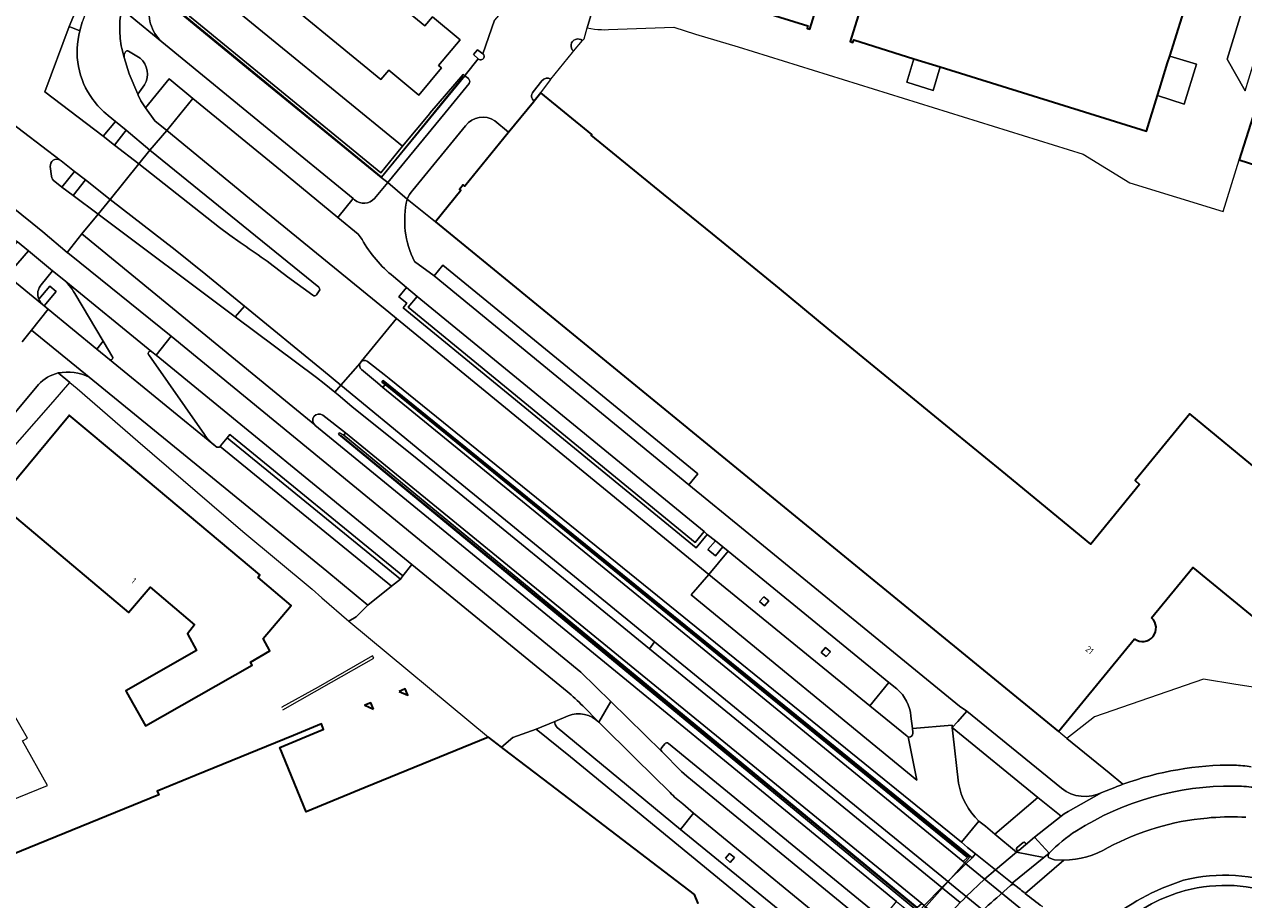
# Model space of a CAD drawing. Extents: x 151587 to 155483, y 462503 to 464608.
# Tile 190 of 236: x 154345 to 154521, y 463403 to 463529. Entities that reach past the tile are written whole.
import ezdxf
from ezdxf.enums import TextEntityAlignment as Align

# ---------------------------------------------------------------- set-up
doc = ezdxf.new("R2010")
doc.units = 0
doc.header["$LTSCALE"] = 0.5
for name, color, linetype, lineweight in [('B-RO-BV-LEUNING-G', 251, 'BV-LEUNING', 18), ('B-RO-GR-BEPLANTING_CULTUUR_BODEMBEDEKKER-GV', 251, 'CONTINUOUS', 18), ('B-RO-GR-BEPLANTING_CULTUUR_HEESTERS-GV', 251, 'CONTINUOUS', 18), ('B-RO-GR-GROENVOORZIENING-GV', 251, 'CONTINUOUS', 18), ('B-RO-GR-HAAG-GV', 251, 'CONTINUOUS', 13), ('B-RO-IE-TERREINAFSCHEIDING_KUNSTMATIG_HEKWERK-G', 251, 'IE-TERREINAFSCHEIDING-KUNSTMATIG', 18), ('B-RO-IE-TERREINAFSCHEIDING_KUNSTMATIG_MUUR-G', 251, 'IE-TERREINAFSCHEIDING-KUNSTMATIG-DICHT', 18), ('B-RO-IE-TERREINAFSCHEIDING_KUNSTMATIG_MUUR-GV', 251, 'CONTINUOUS', 18), ('B-RO-KW-KUNSTWERK_DEK-GV', 6, 'CONTINUOUS', 18), ('B-RO-KW-KUNSTWERK_LANDHOOFD-GV', 251, 'CONTINUOUS', 18), ('B-RO-OG-BEBOUWING-GV', 6, 'CONTINUOUS', 35), ('B-RO-OG-BEBOUWING-T18', 1, 'CONTINUOUS', 18), ('B-RO-OG-TERREIN_CULTUURSCHEIDING-GV', 251, 'CONTINUOUS', 18), ('B-RO-VH-VERHARDING_ASFALT-GV', 251, 'CONTINUOUS', 18), ('B-RO-VH-VERHARDING_BEDRIJFSVLOERPLAAT-GV', 251, 'CONTINUOUS', 18), ('B-RO-VH-VERHARDING_BETON-GV', 251, 'CONTINUOUS', 18), ('B-RO-VH-VERHARDING_BETONSTRAATSTEEN-GV', 251, 'CONTINUOUS', 18), ('B-RO-VH-VERHARDING_STRAATBAKSTEEN-GV', 251, 'CONTINUOUS', 18), ('B-RO-VH-VERHARDING_TEGEL-GV', 251, 'CONTINUOUS', 18)]:
    doc.layers.add(name, color=color, linetype=linetype, lineweight=lineweight)
doc.styles.add('NLCS-ISO-M200-T18', font='NLCS-ISO.ttf', dxfattribs={"height": 0.36})
doc.linetypes.add('BV-LEUNING', pattern='A,1,[69,NLCS.SHX,S=0.2,R=0,X=0,Y=0],1', length=2)
doc.linetypes.add('IE-TERREINAFSCHEIDING-KUNSTMATIG', pattern='A,4,[82,NLCS.SHX,S=0.75,R=90,X=0,Y=0],4,-2', length=10)
doc.linetypes.add('IE-TERREINAFSCHEIDING-KUNSTMATIG-DICHT', pattern='A,8,-1,[82,NLCS.SHX,S=0.75,R=90,X=0,Y=0],-1', length=10)

msp = doc.modelspace()

# ---------------------------------------------------------------- linework, layer by layer
at = {"layer": 'B-RO-BV-LEUNING-G', "flags": 128}
for points in [[(154397.262, 463477.333), (154481.825, 463408.691), (154474.85, 463400.871)], [(154474.85, 463400.871), (154391.141, 463469.563)]]:
    msp.add_lwpolyline(points, dxfattribs=at)
at = {"layer": 'B-RO-GR-BEPLANTING_CULTUUR_BODEMBEDEKKER-GV', "flags": 128}
for points in [[(154335.152, 463449.381), (154335.085, 463449.517), (154334.99, 463449.693), (154335.529, 463449.953), (154332.752, 463455.259), (154349.603, 463474.428), (154352.036, 463477.195), (154350.358, 463478.598)], [(154347.525, 463476.908), (154337.901, 463465.418), (154337.333, 463464.754)]]:
    msp.add_lwpolyline(points, dxfattribs=at)
at = {"layer": 'B-RO-GR-BEPLANTING_CULTUUR_BODEMBEDEKKER-GV'}
msp.add_lwpolyline([(154350.358, 463478.598, 0.1488438), (154347.525, 463476.908)], format="xyb", dxfattribs=at)
at = {"layer": 'B-RO-GR-BEPLANTING_CULTUUR_HEESTERS-GV', "flags": 128}
msp.add_lwpolyline([(154396.986, 463506.823), (154408.993, 463521.456), (154408.758, 463521.625), (154403.964, 463516.042), (154403.946, 463516.021), (154400.042, 463511.271), (154396.909, 463507.463), (154369.314, 463530.022), (154366.524, 463532.309), (154367.471, 463535.392), (154372.762, 463552.381), (154374.31, 463557.421), (154378.936, 463555.935), (154395.672, 463550.568), (154395.783, 463550.539), (154397.23, 463549.333), (154398.948, 463547.922), (154399.225, 463548.253), (154395.86, 463550.997), (154374.044, 463557.976), (154366.013, 463532.184)], close=True, dxfattribs=at)
at = {"layer": 'B-RO-GR-GROENVOORZIENING-GV', "flags": 128}
for points in [[(154394.193, 463497.814), (154393.624, 463498.614), (154390.697, 463501.026), (154382.405, 463507.836), (154369.782, 463518.153), (154366.014, 463513.53), (154377.951, 463503.732), (154398.054, 463487.34), (154399.174, 463486.422), (154444.21, 463449.528), (154446.988, 463452.889), (154446.227, 463453.497), (154445.197, 463452.23), (154444.088, 463453.132), (154445.17, 463454.382), (154443.968, 463455.303), (154442.375, 463453.345), (154400.101, 463487.964), (154400.646, 463488.653), (154399.475, 463489.567), (154400.58, 463490.887), (154398.742, 463492.482)], [(154350.93, 463492.214), (154349.549, 463493.309), (154347.911, 463491.304)], [(154347.553, 463489.225), (154349.144, 463491.099), (154350.046, 463490.354), (154348.33, 463488.276), (154348.919, 463487.791), (154355.91, 463482.038)], [(154355.91, 463482.038), (154356.833, 463483.16), (154352.759, 463490.05)], [(154363.408, 463481.217), (154371.44, 463469.707)], [(154373.776, 463468.061), (154374.727, 463469.235), (154375.102, 463469.697), (154400.089, 463449.307), (154401.358, 463450.956), (154364.461, 463481.144), (154363.838, 463481.653)], [(154471.35, 463433.007), (154470.179, 463433.933), (154467.429, 463430.59), (154472.841, 463426.19)], [(154340.488, 463415.724), (154348.812, 463419.091), (154345.193, 463425.534), (154345.904, 463425.938), (154342.614, 463431.665)], [(154423.917, 463429.144), (154421.977, 463428.341)], [(154422.331, 463427.467), (154440.133, 463412.744), (154441.989, 463415.092), (154440.469, 463416.429)], [(154438.613, 463418.072), (154433.634, 463422.972), (154428.351, 463428.218)], [(154473.649, 463426.776), (154473.605, 463427.297), (154473.37, 463429.11)], [(154485.453, 463412.067), (154491.696, 463417.377), (154479.327, 463427.44), (154479.429, 463426.618), (154480.245, 463419.445)], [(154483.186, 463413.957), (154484.135, 463413.206), (154485.453, 463412.067)]]:
    msp.add_lwpolyline(points, dxfattribs=at)
at = {"layer": 'B-RO-GR-GROENVOORZIENING-GV'}
for points in [[(154398.742, 463492.482, -0.098471), (154394.193, 463497.814)], [(154347.911, 463491.304, 0.2857718), (154347.553, 463489.225)], [(154352.759, 463490.05, 0.082879), (154350.93, 463492.214)], [(154363.838, 463481.653, 0.9053017), (154363.408, 463481.217)], [(154371.44, 463469.707, 0.0589272), (154373.066, 463468.007)], [(154373.066, 463468.007, 0.4055338), (154373.717, 463467.995)], [(154373.717, 463467.995, 0.0403229), (154373.776, 463468.061)], [(154473.37, 463429.11, 0.1934996), (154471.35, 463433.007)], [(154428.351, 463428.218, 0.2908703), (154423.917, 463429.144)], [(154421.977, 463428.341, 0.2217385), (154422.331, 463427.467)], [(154472.841, 463426.19, 0.0828632), (154472.953, 463426.106)], [(154472.953, 463426.106, 0.2175552), (154473.307, 463426.089)], [(154473.307, 463426.089, 0.2966213), (154473.649, 463426.776)], [(154480.245, 463419.445, 0.1638293), (154483.186, 463413.957)], [(154440.469, 463416.429, -0.0334707), (154438.613, 463418.072)]]:
    msp.add_lwpolyline(points, format="xyb", dxfattribs=at)
at = {"layer": 'B-RO-GR-GROENVOORZIENING-GV', "flags": 128}
for points in [[(154452.145, 463446.312), (154451.538, 463445.615), (154452.247, 463445.015), (154452.861, 463445.702)], [(154461.043, 463438.972), (154460.436, 463438.275), (154461.145, 463437.675), (154461.758, 463438.363)], [(154447.21, 463409.303), (154446.603, 463408.606), (154447.312, 463408.006), (154447.926, 463408.694)]]:
    msp.add_lwpolyline(points, close=True, dxfattribs=at)
at = {"layer": 'B-RO-GR-HAAG-GV', "flags": 128}
for points in [[(154394.193, 463497.814), (154393.624, 463498.614), (154390.697, 463501.026), (154382.405, 463507.836), (154369.782, 463518.153), (154366.014, 463513.53), (154377.951, 463503.732), (154398.054, 463487.34), (154399.174, 463486.422), (154444.21, 463449.528), (154446.988, 463452.889), (154446.227, 463453.497)], [(154350.93, 463492.214), (154349.549, 463493.309), (154347.911, 463491.304)], [(154347.553, 463489.225), (154349.144, 463491.099), (154350.046, 463490.354), (154348.33, 463488.276), (154348.919, 463487.791)], [(154446.227, 463453.497), (154445.197, 463452.23), (154444.088, 463453.132), (154445.17, 463454.382), (154443.968, 463455.303), (154442.375, 463453.345), (154400.101, 463487.964), (154400.646, 463488.653), (154399.475, 463489.567), (154400.58, 463490.887), (154398.742, 463492.482)], [(154348.919, 463487.791), (154355.91, 463482.038), (154356.833, 463483.16), (154352.759, 463490.05)], [(154363.408, 463481.217), (154371.44, 463469.707)], [(154373.776, 463468.061), (154374.727, 463469.235), (154375.102, 463469.697), (154400.089, 463449.307), (154401.358, 463450.956), (154364.461, 463481.144), (154363.838, 463481.653)], [(154471.35, 463433.007), (154470.179, 463433.933), (154467.429, 463430.59), (154472.841, 463426.19)], [(154340.488, 463415.724), (154348.812, 463419.091), (154345.193, 463425.534), (154345.904, 463425.938), (154342.614, 463431.665)], [(154423.917, 463429.144), (154421.977, 463428.341)], [(154422.331, 463427.467), (154440.133, 463412.744)], [(154438.613, 463418.072), (154433.634, 463422.972), (154428.351, 463428.218)], [(154473.649, 463426.776), (154473.605, 463427.297), (154473.37, 463429.11)], [(154485.453, 463412.067), (154491.696, 463417.377), (154479.327, 463427.44), (154479.429, 463426.618), (154480.245, 463419.445)], [(154440.133, 463412.744), (154441.989, 463415.092), (154440.469, 463416.429)], [(154483.186, 463413.957), (154484.135, 463413.206), (154485.453, 463412.067)]]:
    msp.add_lwpolyline(points, dxfattribs=at)
at = {"layer": 'B-RO-GR-HAAG-GV'}
for points in [[(154398.742, 463492.482, -0.098471), (154394.193, 463497.814)], [(154347.911, 463491.304, 0.2857718), (154347.553, 463489.225)], [(154352.759, 463490.05, 0.082879), (154350.93, 463492.214)], [(154363.838, 463481.653, 0.9053017), (154363.408, 463481.217)], [(154371.44, 463469.707, 0.0589272), (154373.066, 463468.007)], [(154373.066, 463468.007, 0.4055338), (154373.717, 463467.995)], [(154373.717, 463467.995, 0.0403229), (154373.776, 463468.061)], [(154473.37, 463429.11, 0.1934996), (154471.35, 463433.007)], [(154428.351, 463428.218, 0.2908703), (154423.917, 463429.144)], [(154421.977, 463428.341, 0.2217385), (154422.331, 463427.467)], [(154472.841, 463426.19, 0.0828632), (154472.953, 463426.106)], [(154472.953, 463426.106, 0.2175552), (154473.307, 463426.089)], [(154473.307, 463426.089, 0.2966213), (154473.649, 463426.776)], [(154480.245, 463419.445, 0.1638293), (154483.186, 463413.957)], [(154440.469, 463416.429, -0.0334707), (154438.613, 463418.072)]]:
    msp.add_lwpolyline(points, format="xyb", dxfattribs=at)
at = {"layer": 'B-RO-IE-TERREINAFSCHEIDING_KUNSTMATIG_HEKWERK-G', "flags": 128}
for points in [[(154399.218, 463548.245), (154395.86, 463550.997), (154374.044, 463557.976), (154366.013, 463532.184), (154396.982, 463506.826)], [(154426.685, 463528.343), (154427.708, 463528.15)], [(154429.731, 463528.102), (154439.148, 463528.447)], [(154439.148, 463528.447), (154442.312, 463527.459)], [(154448.464, 463525.602), (154498.207, 463510.151), (154504.948, 463506.016), (154518.418, 463501.893), (154520.715, 463509.341)], [(154396.982, 463506.826), (154408.822, 463521.352)]]:
    msp.add_lwpolyline(points, dxfattribs=at)
at = {"layer": 'B-RO-IE-TERREINAFSCHEIDING_KUNSTMATIG_HEKWERK-G'}
msp.add_lwpolyline([(154427.708, 463528.15, 0.030642), (154429.731, 463528.102)], format="xyb", dxfattribs=at)
at = {"layer": 'B-RO-IE-TERREINAFSCHEIDING_KUNSTMATIG_MUUR-G', "flags": 128}
msp.add_lwpolyline([(154382.77, 463430.014), (154389.771, 463433.969), (154395.906, 463437.43), (154395.701, 463437.769), (154387.832, 463433.291), (154382.623, 463430.377), (154382.63, 463430.359)], dxfattribs=at)
at = {"layer": 'B-RO-IE-TERREINAFSCHEIDING_KUNSTMATIG_MUUR-GV', "flags": 128}
for points in [[(154482.217, 463408.676), (154439.133, 463443.571), (154397.235, 463477.505), (154397.04, 463477.271), (154397.518, 463476.901), (154481.515, 463408.714), (154480.905, 463408.105), (154481.135, 463407.917), (154481.271, 463407.806), (154481.301, 463407.781)], [(154474.935, 463402.067), (154474.27, 463401.498), (154391.554, 463469.619), (154390.953, 463469.958), (154390.777, 463469.764), (154432.919, 463435.059), (154474.461, 463400.848), (154475.292, 463401.773), (154475.293, 463401.774)]]:
    msp.add_lwpolyline(points, close=True, dxfattribs=at)
at = {"layer": 'B-RO-KW-KUNSTWERK_DEK-GV', "flags": 128}
msp.add_lwpolyline([(154489.168, 463404.075), (154488.335, 463404.736), (154487.99, 463405.01), (154485.564, 463406.938), (154482.692, 463409.253), (154482.217, 463408.676), (154481.301, 463407.781), (154478.699, 463405.239), (154478.698, 463405.238), (154478.255, 463404.805), (154477.833, 463404.373), (154477.831, 463404.371), (154475.293, 463401.774), (154475.292, 463401.773), (154474.461, 463400.848), (154474.722, 463400.633), (154477.183, 463398.631), (154479.596, 463396.693), (154479.388, 463396.451)], dxfattribs=at)
at = {"layer": 'B-RO-KW-KUNSTWERK_DEK-GV'}
for points in [[(154489.857, 463403.507, -0.0024406), (154489.168, 463404.075)], [(154492.329, 463401.615, -0.0142598), (154489.857, 463403.507)]]:
    msp.add_lwpolyline(points, format="xyb", dxfattribs=at)
at = {"layer": 'B-RO-KW-KUNSTWERK_LANDHOOFD-GV', "flags": 128}
for points in [[(154485.564, 463406.938), (154482.692, 463409.253), (154482.217, 463408.676), (154481.301, 463407.781), (154496.568, 463395.306), (154496.601, 463395.279), (154497.69, 463394.389), (154498.373, 463394.996), (154498.546, 463395.15), (154498.683, 463395.272), (154497.77, 463396.326), (154493.938, 463399.699)], [(154489.168, 463404.075), (154488.335, 463404.736), (154487.99, 463405.01), (154485.564, 463406.938)]]:
    msp.add_lwpolyline(points, dxfattribs=at)
at = {"layer": 'B-RO-KW-KUNSTWERK_LANDHOOFD-GV'}
for points in [[(154489.857, 463403.507, -0.0024406), (154489.168, 463404.075)], [(154492.329, 463401.615, -0.0142598), (154489.857, 463403.507)]]:
    msp.add_lwpolyline(points, format="xyb", dxfattribs=at)
at = {"layer": 'B-RO-OG-BEBOUWING-GV', "flags": 128}
for points in [[(154430.378, 463537.387), (154458.505, 463528.656), (154458.386, 463528.274), (154458.768, 463528.156), (154467.678, 463556.865), (154467.759, 463557.126), (154467.396, 463557.251), (154467.295, 463556.928), (154447.151, 463563.181), (154446.467, 463563.393), (154446.104, 463563.506), (154439.154, 463565.663)], [(154510.403, 463523.31), (154510.706, 463524.284), (154516.212, 463541.83), (154515.956, 463541.913), (154515.949, 463541.89), (154505.485, 463545.123), (154473.876, 463554.893), (154473.978, 463555.198), (154473.611, 463555.322), (154473.493, 463554.96), (154464.621, 463526.372), (154465.003, 463526.254), (154465.114, 463526.612), (154473.804, 463523.908), (154477.605, 463522.725), (154507.34, 463513.471), (154508.93, 463518.58), (154509.228, 463519.535)], [(154520.715, 463509.341), (154537.716, 463503.909), (154540.032, 463511.174), (154523.032, 463516.596)], [(154360.189, 463432.569), (154362.956, 463427.71), (154378.347, 463436.437), (154378.115, 463436.886), (154380.906, 463438.511), (154379.921, 463440.281), (154383.978, 463445.04), (154379.188, 463449.068), (154379.432, 463449.451), (154360.362, 463465.471), (154351.957, 463472.477), (154351.82, 463472.312), (154341.529, 463459.931), (154360.501, 463444.022), (154363.615, 463447.676), (154370.014, 463442.272), (154369.013, 463440.978), (154370.287, 463438.579), (154360.085, 463432.751)], [(154399.528, 463432.636), (154400.8, 463432.126), (154400.415, 463433.028)], [(154395.855, 463430.114), (154395.466, 463431.01), (154394.572, 463430.668)]]:
    msp.add_lwpolyline(points, close=True, dxfattribs=at)
for points in [[(154508.079, 463443.245), (154514.034, 463450.515), (154533.529, 463434.558), (154534.43, 463435.606), (154536.898, 463438.572), (154544.234, 463447.575), (154526.558, 463462.035), (154524.35, 463463.849), (154513.581, 463472.69), (154505.698, 463463.057), (154506.361, 463462.515), (154499.323, 463453.904), (154486.516, 463464.428), (154479.464, 463470.204), (154461.417, 463484.93), (154454.43, 463490.745), (154444.736, 463498.625), (154437.65, 463504.384), (154427.259, 463512.897), (154427.339, 463512.978), (154419.985, 463518.992), (154419.025, 463517.786), (154418.915, 463517.619), (154415.286, 463513.192)], [(154415.286, 463513.192), (154409.012, 463505.537), (154408.779, 463505.724), (154408.23, 463505.065), (154408.413, 463504.917), (154404.78, 463500.398), (154453.492, 463460.547), (154494.677, 463426.853), (154505.639, 463440.24)], [(154442.667, 463402.075), (154442.147, 463403.353), (154421.362, 463419.229), (154414.536, 463424.443), (154414.289, 463424.632), (154412.427, 463426.054), (154394.653, 463418.798), (154386.1, 463415.306), (154382.303, 463424.586), (154388.444, 463427.099), (154388.646, 463427.182), (154388.333, 463427.958), (154384.274, 463426.301), (154370.272, 463420.584), (154364.632, 463418.282), (154364.855, 463417.735), (154321.302, 463399.986)]]:
    msp.add_lwpolyline(points, dxfattribs=at)
at = {"layer": 'B-RO-OG-BEBOUWING-GV'}
msp.add_lwpolyline([(154505.639, 463440.24, 0.9588848), (154508.079, 463443.245)], format="xyb", dxfattribs=at)
at = {"layer": 'B-RO-OG-TERREIN_CULTUURSCHEIDING-GV', "flags": 128}
for points in [[(154365.945, 463532.149), (154378.331, 463521.967), (154396.945, 463506.773), (154396.986, 463506.823), (154366.013, 463532.184), (154374.044, 463557.976), (154395.86, 463550.997), (154399.225, 463548.253), (154400.254, 463549.484), (154395.792, 463554.009), (154374.85, 463560.521), (154372.313, 463559.207), (154371.468, 463556.423), (154371.453, 463556.2), (154370.847, 463547.937)], [(154524.046, 463540.485), (154523.345, 463538.176), (154519.004, 463523.826), (154521.584, 463519.273), (154522.111, 463521.01), (154527.757, 463539.359)]]:
    msp.add_lwpolyline(points, close=True, dxfattribs=at)
at = {"layer": 'B-RO-OG-TERREIN_CULTUURSCHEIDING-GV'}
for points in [[(154519.99, 463419.016, 0.144442), (154497.232, 463412.541)], [(154522.822, 463418.835, 0.0194318), (154519.99, 463419.016)], [(154501.806, 463410.142, -0.1003865), (154516.081, 463414.395)], [(154516.081, 463414.395, -0.0363236), (154521.091, 463414.525)], [(154497.232, 463412.541, 0.0583245), (154493.294, 463409.332)], [(154495.407, 463408.317, 0.1364284), (154501.806, 463410.142)], [(154493.294, 463409.332, 0.3227855), (154493.237, 463408.728)], [(154537.607, 463394.398, 0.3242203), (154512.911, 463403.929)], [(154512.911, 463403.929, 0.1039662), (154503.707, 463399.118)]]:
    msp.add_lwpolyline(points, format="xyb", dxfattribs=at)
at = {"layer": 'B-RO-OG-TERREIN_CULTUURSCHEIDING-GV', "flags": 128}
for points in [[(154521.091, 463414.525), (154521.695, 463414.503)], [(154493.237, 463408.728), (154493.775, 463408.472), (154494.09, 463408.391), (154495.407, 463408.317)]]:
    msp.add_lwpolyline(points, dxfattribs=at)
at = {"layer": 'B-RO-VH-VERHARDING_ASFALT-GV', "flags": 128}
for points in [[(154350.764, 463509.158), (154352.681, 463507.656), (154354.272, 463506.445), (154357.83, 463503.623), (154361.99, 463508.722), (154358.472, 463511.444), (154356.84, 463512.75), (154348.414, 463519.106), (154351.951, 463528.53), (154352.537, 463530.033), (154353.358, 463532.198), (154354.355, 463534.797), (154354.874, 463536.15), (154355.829, 463538.75), (154350.237, 463542.148), (154349.342, 463539.813)], [(154359.951, 463532.779), (154360.736, 463535.258), (154357.109, 463537.843), (154356.184, 463535.403), (154355.617, 463533.897), (154354.649, 463531.33), (154353.829, 463529.178), (154353.822, 463529.159), (154353.484, 463527.941)], [(154416.448, 463535.514), (154415.352, 463531.885), (154413.303, 463529.457), (154411.615, 463524.631)], [(154425.976, 463526.519), (154426.246, 463526.776), (154426.685, 463528.343), (154428.355, 463534.05), (154427.761, 463534.223), (154426.438, 463534.635)], [(154353.484, 463527.941), (154351.951, 463528.53), (154348.414, 463519.106)], [(154324.871, 463524.73), (154321.294, 463527.487), (154317.424, 463522.277), (154321.029, 463519.511), (154322.611, 463518.264), (154328.666, 463513.853), (154329.617, 463513.16), (154337.18, 463507.441), (154342.374, 463503.582), (154346.586, 463500.169), (154348.153, 463498.934), (154351.657, 463495.969), (154353.768, 463498.636), (154356.114, 463501.509), (154352.487, 463504.175), (154350.892, 463505.398), (154349.842, 463506.193)], [(154326.647, 463527.164), (154328.23, 463525.986), (154339.988, 463517.334), (154350.638, 463509.253)], [(154357.556, 463515.733), (154358.617, 463514.85), (154360.166, 463513.598), (154363.571, 463510.737), (154366.014, 463513.53), (154364.268, 463514.962), (154362.935, 463516.81), (154362.271, 463517.828), (154361.883, 463518.649), (154361.832, 463518.771), (154360.602, 463521.743), (154359.846, 463524.095), (154359.524, 463525.389)], [(154362.166, 463523.97), (154360.515, 463524.998)], [(154421.444, 463520.945), (154424.537, 463524.778), (154424.692, 463524.98)], [(154359.846, 463524.095), (154360.602, 463521.743), (154361.832, 463518.771), (154362.807, 463520.153)], [(154410.99, 463523.85), (154410.931, 463523.897), (154409.039, 463521.514), (154408.993, 463521.456), (154409.534, 463521.032)], [(154418.86, 463519.137), (154420.137, 463520.736)], [(154348.414, 463519.106), (154356.84, 463512.75), (154358.617, 463514.85), (154357.556, 463515.733)], [(154409.621, 463520.313), (154406.18, 463516.115), (154397.903, 463506.066), (154400.686, 463503.65)], [(154350.638, 463509.253), (154339.988, 463517.334)], [(154413.331, 463514.96), (154415.322, 463513.317), (154415.286, 463513.192), (154418.915, 463517.619), (154419.025, 463517.786)], [(154401.488, 463504.944), (154409.125, 463514.245)], [(154348.153, 463498.934), (154346.586, 463500.169), (154342.374, 463503.582), (154337.18, 463507.441), (154329.617, 463513.16), (154336.839, 463504.105)], [(154394.127, 463480.261), (154399.174, 463486.422), (154398.054, 463487.34), (154377.951, 463503.732), (154366.014, 463513.53), (154363.571, 463510.737), (154387.954, 463490.951)], [(154387.954, 463490.951), (154363.571, 463510.737), (154361.99, 463508.722), (154373.638, 463499.544), (154375.099, 463498.434), (154376.596, 463497.375)], [(154349.214, 463508.346), (154349.386, 463506.953)], [(154349.386, 463506.953), (154349.214, 463508.346)], [(154349.842, 463506.193), (154350.892, 463505.398), (154352.681, 463507.656), (154350.764, 463509.158)], [(154376.596, 463497.375), (154375.099, 463498.434), (154373.638, 463499.544), (154361.99, 463508.722), (154357.83, 463503.623), (154367.231, 463496.328), (154371.67, 463492.78), (154377.212, 463488.234), (154388.603, 463478.889), (154391.132, 463476.814), (154393.904, 463480.004)], [(154338.215, 463502.63), (154344.485, 463497.495), (154346.058, 463496.212), (154349.549, 463493.309), (154350.93, 463492.214), (154363.838, 463481.653), (154364.461, 463481.144), (154366.634, 463483.897), (154351.993, 463495.703), (154351.657, 463495.969), (154348.153, 463498.934)], [(154480.485, 463402.206), (154477.914, 463404.306), (154477.833, 463404.373), (154435.66, 463438.811), (154402.148, 463466.178), (154392.711, 463473.758), (154390.731, 463475.432), (154390.269, 463475.812), (154388.728, 463477.079), (154387.601, 463477.923), (154375.888, 463486.698), (154356.114, 463501.509), (154353.768, 463498.636), (154383.661, 463474.124), (154387.36, 463471.091)], [(154438.38, 463425.168), (154469.248, 463399.855), (154471.284, 463402.354), (154432.332, 463434.257), (154387.383, 463471.071), (154387.36, 463471.091), (154383.661, 463474.124), (154353.768, 463498.636), (154351.657, 463495.969), (154351.993, 463495.703), (154366.634, 463483.897), (154425.754, 463435.457), (154430.095, 463431.194), (154437.411, 463424.011)], [(154383.415, 463492.43), (154387.075, 463489.791)], [(154387.075, 463489.791), (154383.415, 463492.43)], [(154387.616, 463489.875), (154387.999, 463490.42)], [(154387.999, 463490.42), (154387.616, 463489.875)], [(154472.953, 463426.106), (154474.225, 463419.853), (154441.661, 463446.586), (154444.21, 463449.528), (154399.174, 463486.422), (154394.127, 463480.261)], [(154439.133, 463443.571), (154482.217, 463408.676), (154482.692, 463409.253), (154481.546, 463410.154), (154480.648, 463410.923), (154439.577, 463444.179), (154398.096, 463477.767), (154397.39, 463478.365), (154394.989, 463480.237)], [(154394.989, 463480.237), (154397.39, 463478.365), (154398.096, 463477.767), (154439.577, 463444.179), (154480.648, 463410.923), (154483.186, 463413.957)], [(154393.904, 463480.004), (154391.132, 463476.814), (154402.81, 463467.232), (154436.385, 463439.804), (154478.332, 463405.539), (154478.699, 463405.239), (154495.008, 463391.917), (154495.359, 463391.63), (154532.941, 463360.928), (154549.282, 463347.581), (154603.293, 463303.46), (154605.647, 463306.186), (154604.275, 463307.297), (154551.309, 463350.576), (154534.901, 463363.984), (154534.897, 463363.987), (154534.611, 463364.221), (154498.076, 463394.074), (154497.69, 463394.389), (154496.601, 463395.279)], [(154394.111, 463479.1), (154396.431, 463477.179), (154397.192, 463476.508), (154397.518, 463476.901), (154397.04, 463477.271), (154397.235, 463477.505), (154439.133, 463443.571)], [(154496.601, 463395.279), (154496.568, 463395.306), (154481.301, 463407.781), (154481.271, 463407.806), (154481.135, 463407.917), (154480.905, 463408.105), (154438.522, 463442.736), (154397.192, 463476.508), (154396.431, 463477.179), (154394.111, 463479.1)], [(154474.461, 463400.848), (154432.919, 463435.059), (154390.777, 463469.764), (154390.953, 463469.958), (154391.554, 463469.619), (154391.791, 463469.969), (154388.51, 463472.497)], [(154388.51, 463472.497), (154391.791, 463469.969), (154433.525, 463435.886), (154474.935, 463402.067), (154475.293, 463401.774), (154475.297, 463401.771), (154475.503, 463401.603), (154477.997, 463399.564), (154480.397, 463397.602), (154483.052, 463395.432), (154490.46, 463389.376), (154491.524, 463388.506), (154491.955, 463388.154), (154530.166, 463356.918), (154546.374, 463343.668), (154598.877, 463300.749), (154600.228, 463299.699), (154602.584, 463302.494)], [(154387.36, 463471.091), (154387.383, 463471.071), (154432.332, 463434.257), (154471.284, 463402.354), (154472.262, 463401.586), (154474.208, 463400.001), (154474.709, 463400.617), (154474.722, 463400.633), (154474.461, 463400.848)], [(154423.786, 463432.639), (154401.358, 463450.956), (154400.089, 463449.307), (154399.747, 463448.863), (154399.721, 463448.843), (154398.454, 463447.834), (154395.026, 463445.107), (154393.322, 463443.403), (154392.295, 463442.77), (154412.427, 463426.054)], [(154444.21, 463449.528), (154441.661, 463446.586), (154474.225, 463419.853), (154472.953, 463426.106)], [(154472.841, 463426.19), (154467.429, 463430.59), (154444.21, 463449.528)], [(154495.008, 463391.917), (154478.699, 463405.239), (154478.332, 463405.539), (154436.385, 463439.804), (154435.66, 463438.811), (154477.833, 463404.373), (154477.914, 463404.306), (154480.485, 463402.206)], [(154468.035, 463398.315), (154467.991, 463398.349), (154441.837, 463419.77), (154441.05, 463420.432), (154440.282, 463421.114), (154437.411, 463424.011), (154430.095, 463431.194), (154428.351, 463428.218), (154433.634, 463422.972), (154438.613, 463418.072)], [(154428.351, 463428.218), (154426.027, 463430.569)], [(154412.427, 463426.054), (154414.289, 463424.632), (154415.96, 463425.987), (154419.303, 463427.236), (154421.977, 463428.341), (154423.917, 463429.144)], [(154480.245, 463419.445), (154479.429, 463426.618), (154479.327, 463427.44), (154479.313, 463427.804), (154473.605, 463427.297), (154473.649, 463426.776)], [(154437.411, 463424.011), (154440.282, 463421.114), (154441.05, 463420.432), (154441.837, 463419.77), (154467.991, 463398.349), (154468.035, 463398.315), (154468.945, 463397.607), (154470.611, 463396.27), (154471.847, 463397.753), (154470.152, 463399.107), (154469.248, 463399.855), (154438.38, 463425.168)], [(154437.861, 463425.116), (154437.422, 463424.575)], [(154437.422, 463424.575), (154437.861, 463425.116)], [(154440.469, 463416.429), (154441.989, 463415.092), (154466.01, 463395.405), (154468.035, 463398.315)], [(154521.695, 463414.503), (154521.091, 463414.525)], [(154489.578, 463410.855), (154488.675, 463410.131)], [(154488.921, 463409.73), (154489.908, 463410.55)], [(154493.294, 463409.332), (154492.526, 463408.706), (154487.99, 463405.01), (154488.335, 463404.736), (154489.168, 463404.075)], [(154489.857, 463403.507), (154495.407, 463408.317), (154494.09, 463408.391), (154493.775, 463408.472), (154493.237, 463408.728)], [(154495.407, 463408.317), (154489.857, 463403.507)], [(154488.335, 463404.736), (154487.99, 463405.01), (154485.564, 463406.938), (154484.004, 463405.574), (154481.351, 463403.073), (154481.35, 463403.072), (154480.94, 463402.662), (154480.485, 463402.206)], [(154487.716, 463404.678), (154485.738, 463402.91)], [(154485.738, 463402.91), (154487.716, 463404.678)], [(154489.168, 463404.075), (154488.335, 463404.736)]]:
    msp.add_lwpolyline(points, dxfattribs=at)
at = {"layer": 'B-RO-VH-VERHARDING_ASFALT-GV'}
for points in [[(154359.232, 463528.294, -0.0549257), (154359.492, 463531.099)], [(154355.325, 463518.04, -0.2285667), (154353.484, 463527.941)], [(154353.484, 463527.941, 0.2285667), (154355.325, 463518.04)], [(154359.524, 463525.389, -0.0467929), (154359.232, 463528.294)], [(154424.692, 463524.98, -1.0084963), (154425.976, 463526.519)], [(154360.047, 463524.878, 0.1491073), (154359.846, 463524.095)], [(154360.515, 463524.998, 0.3845363), (154360.047, 463524.878)], [(154411.615, 463524.631, -1.0084315), (154410.99, 463523.85)], [(154362.807, 463520.153, 0.3643969), (154362.166, 463523.97)], [(154409.534, 463521.032, -0.3796885), (154409.621, 463520.313)], [(154420.137, 463520.736, -0.3926175), (154421.444, 463520.945)], [(154419.025, 463517.786, -0.4329728), (154418.86, 463519.137)], [(154357.556, 463515.733, -0.0696368), (154355.325, 463518.04)], [(154355.325, 463518.04, 0.0696368), (154357.556, 463515.733)], [(154409.125, 463514.245, -0.39536), (154413.331, 463514.96)], [(154350.638, 463509.253, 0.6353972), (154349.214, 463508.346)], [(154349.214, 463508.346, -0.6353972), (154350.638, 463509.253)], [(154350.764, 463509.158, 0.0405607), (154350.638, 463509.253)], [(154350.638, 463509.253, -0.0405607), (154350.764, 463509.158)], [(154349.386, 463506.953, 0.1873066), (154349.842, 463506.193)], [(154349.842, 463506.193, -0.1873066), (154349.386, 463506.953)], [(154400.686, 463503.65, -0.063777), (154401.488, 463504.944)], [(154376.596, 463497.375, -0.0277126), (154383.415, 463492.43)], [(154383.415, 463492.43, 0.0277126), (154376.596, 463497.375)], [(154388.061, 463490.777, 0.1318155), (154387.954, 463490.951)], [(154387.954, 463490.951, -0.1318155), (154388.061, 463490.777)], [(154387.999, 463490.42, 0.2354888), (154388.061, 463490.777)], [(154388.061, 463490.777, -0.2354888), (154387.999, 463490.42)], [(154387.075, 463489.791, 0.4327199), (154387.616, 463489.875)], [(154387.616, 463489.875, -0.4327199), (154387.075, 463489.791)], [(154394.127, 463480.261, 0.1208174), (154393.904, 463480.004)], [(154393.904, 463480.004, -0.1208174), (154394.127, 463480.261)], [(154394.886, 463480.305, 0.284935), (154394.127, 463480.261)], [(154394.127, 463480.261, -0.284935), (154394.886, 463480.305)], [(154394.989, 463480.237, 0.0404388), (154394.886, 463480.305)], [(154394.886, 463480.305, -0.0404388), (154394.989, 463480.237)], [(154393.904, 463480.004, 0.3660946), (154394.111, 463479.1)], [(154394.111, 463479.1, -0.3660946), (154393.904, 463480.004)], [(154388.51, 463472.497, 0.9420515), (154387.36, 463471.091)], [(154387.36, 463471.091, -0.9420515), (154388.51, 463472.497)], [(154426.027, 463430.569, 0.0243456), (154423.786, 463432.639)], [(154423.917, 463429.144, -0.2908703), (154428.351, 463428.218)], [(154472.953, 463426.106, -0.0828632), (154472.841, 463426.19)], [(154473.307, 463426.089, -0.2175552), (154472.953, 463426.106)], [(154473.649, 463426.776, -0.2966213), (154473.307, 463426.089)], [(154437.422, 463424.575, 0.4131021), (154437.411, 463424.011)], [(154437.411, 463424.011, -0.4131021), (154437.422, 463424.575)], [(154438.38, 463425.168, 0.3855413), (154437.861, 463425.116)], [(154437.861, 463425.116, -0.3855413), (154438.38, 463425.168)], [(154483.186, 463413.957, -0.1638293), (154480.245, 463419.445)], [(154438.613, 463418.072, 0.0334707), (154440.469, 463416.429)], [(154516.081, 463414.395, 0.1003865), (154501.806, 463410.142)], [(154521.091, 463414.525, 0.0363236), (154516.081, 463414.395)], [(154488.675, 463410.131, 0.9015503), (154488.921, 463409.73)], [(154489.908, 463410.55, 0.8142137), (154489.578, 463410.855)], [(154501.806, 463410.142, -0.1364284), (154495.407, 463408.317)], [(154493.237, 463408.728, -0.3227855), (154493.294, 463409.332)], [(154488.335, 463404.736, 0.3746877), (154487.716, 463404.678)], [(154487.716, 463404.678, -0.3746877), (154488.335, 463404.736)], [(154501.289, 463399.158, -0.098172), (154512.687, 463405.413)], [(154512.687, 463405.413, -0.3211724), (154538.763, 463395.212)], [(154485.738, 463402.91, 0.0329307), (154479.596, 463396.693)], [(154479.596, 463396.693, -0.0329307), (154485.738, 463402.91)], [(154489.857, 463403.507, -0.0024406), (154489.168, 463404.075)], [(154489.168, 463404.075, 0.0024406), (154489.857, 463403.507)], [(154492.329, 463401.615, -0.0142598), (154489.857, 463403.507)], [(154489.857, 463403.507, 0.0142598), (154492.329, 463401.615)]]:
    msp.add_lwpolyline(points, format="xyb", dxfattribs=at)
at = {"layer": 'B-RO-VH-VERHARDING_ASFALT-GV', "flags": 128}
for points in [[(154375.888, 463486.698), (154377.212, 463488.234), (154371.67, 463492.78), (154367.231, 463496.328), (154357.83, 463503.623), (154356.114, 463501.509)], [(154390.269, 463475.812), (154390.731, 463475.432), (154392.711, 463473.758), (154402.148, 463466.178), (154435.66, 463438.811), (154436.385, 463439.804), (154402.81, 463467.232), (154391.132, 463476.814)], [(154482.692, 463409.253), (154485.564, 463406.938), (154488.582, 463409.45), (154485.453, 463412.067), (154484.135, 463413.206), (154483.186, 463413.957), (154480.648, 463410.923), (154481.546, 463410.154)], [(154488.582, 463409.45), (154492.526, 463408.706), (154493.294, 463409.332), (154491.193, 463411.617), (154489.908, 463410.55), (154488.921, 463409.73), (154488.906, 463409.717)], [(154478.699, 463405.239), (154478.698, 463405.238), (154478.255, 463404.805), (154477.833, 463404.373), (154477.831, 463404.371), (154475.293, 463401.774), (154475.292, 463401.773), (154474.461, 463400.848), (154474.722, 463400.633), (154477.183, 463398.631), (154477.997, 463399.564), (154480.484, 463402.205), (154480.485, 463402.206), (154480.94, 463402.662), (154481.35, 463403.072), (154481.351, 463403.073), (154484.004, 463405.574), (154485.564, 463406.938), (154482.692, 463409.253), (154482.217, 463408.676), (154481.301, 463407.781)], [(154488.582, 463409.45), (154485.564, 463406.938), (154487.99, 463405.01), (154492.526, 463408.706)]]:
    msp.add_lwpolyline(points, close=True, dxfattribs=at)
at = {"layer": 'B-RO-VH-VERHARDING_BEDRIJFSVLOERPLAAT-GV', "flags": 128}
for points in [[(154510.706, 463524.284), (154510.403, 463523.31), (154509.228, 463519.535), (154508.93, 463518.58), (154512.805, 463517.368), (154514.578, 463523.1)], [(154473.804, 463523.908), (154472.762, 463520.543), (154476.558, 463519.329), (154477.605, 463522.725)], [(154438.522, 463442.736), (154480.905, 463408.105), (154481.515, 463408.714), (154397.518, 463476.901), (154397.192, 463476.508)], [(154474.935, 463402.067), (154433.525, 463435.886), (154391.791, 463469.969), (154391.554, 463469.619), (154474.27, 463401.498)]]:
    msp.add_lwpolyline(points, close=True, dxfattribs=at)
at = {"layer": 'B-RO-VH-VERHARDING_BETON-GV', "flags": 128}
for points in [[(154428.351, 463428.218), (154430.095, 463431.194), (154425.754, 463435.457), (154366.634, 463483.897), (154364.461, 463481.144), (154401.358, 463450.956), (154423.786, 463432.639)], [(154426.027, 463430.569), (154428.351, 463428.218)]]:
    msp.add_lwpolyline(points, dxfattribs=at)
at = {"layer": 'B-RO-VH-VERHARDING_BETON-GV'}
msp.add_lwpolyline([(154423.786, 463432.639, -0.0243456), (154426.027, 463430.569)], format="xyb", dxfattribs=at)
at = {"layer": 'B-RO-VH-VERHARDING_BETONSTRAATSTEEN-GV', "flags": 128}
for points in [[(154521.972, 463560.972), (154519.768, 463553.644), (154517.616, 463546.645), (154516.212, 463541.83), (154510.706, 463524.284), (154514.578, 463523.1), (154512.805, 463517.368), (154508.93, 463518.58), (154507.34, 463513.471), (154477.605, 463522.725), (154476.558, 463519.329), (154472.762, 463520.543), (154473.804, 463523.908), (154465.114, 463526.612), (154465.003, 463526.254), (154464.621, 463526.372), (154473.493, 463554.96), (154467.678, 463556.865)], [(154364.109, 463533.658), (154368.635, 463548.261), (154369.224, 463556.783), (154369.336, 463557.174), (154367.718, 463557.732), (154367.088, 463555.681), (154364.985, 463548.692), (154365.072, 463548.724), (154365.349, 463548.826), (154365.532, 463548.817), (154366.074, 463548.68), (154366.225, 463548.582), (154366.336, 463548.444), (154366.394, 463548.275), (154366.389, 463548.097), (154362.022, 463534.202), (154360.729, 463530.088), (154365.323, 463526.32)], [(154467.678, 463556.865), (154458.768, 463528.156), (154458.386, 463528.274), (154458.505, 463528.656), (154430.378, 463537.387), (154427.937, 463534.396), (154427.761, 463534.223), (154428.355, 463534.05), (154426.685, 463528.343), (154427.708, 463528.15)], [(154521.584, 463519.273), (154519.004, 463523.826), (154523.345, 463538.176)], [(154397.903, 463506.066), (154396.945, 463506.773), (154378.331, 463521.967), (154365.945, 463532.149), (154364.109, 463533.658), (154363.686, 463532.04)], [(154352.537, 463530.033), (154351.951, 463528.53), (154353.484, 463527.941), (154353.822, 463529.159), (154353.829, 463529.178)], [(154365.323, 463526.32), (154360.729, 463530.088), (154359.492, 463531.099)], [(154429.731, 463528.102), (154439.148, 463528.447), (154442.312, 463527.459), (154448.464, 463525.602), (154498.207, 463510.151), (154504.948, 463506.016), (154518.418, 463501.893), (154520.715, 463509.341), (154523.032, 463516.596)], [(154362.807, 463520.153), (154361.832, 463518.771), (154361.883, 463518.649), (154362.271, 463517.828), (154362.935, 463516.81), (154366.348, 463521.016), (154369.782, 463518.153), (154382.405, 463507.836), (154390.697, 463501.026), (154392.9, 463503.738), (154381.024, 463513.44), (154365.323, 463526.32)], [(154365.323, 463526.32), (154381.024, 463513.44), (154392.9, 463503.738), (154393.118, 463503.537)], [(154359.524, 463525.389), (154359.846, 463524.095)], [(154360.515, 463524.998), (154362.166, 463523.97)], [(154411.615, 463524.631), (154410.863, 463525.182), (154410.254, 463524.514), (154410.931, 463523.897), (154410.99, 463523.85)], [(154395.971, 463503.761), (154397.903, 463506.066)], [(154400.686, 463503.65), (154397.903, 463506.066), (154395.971, 463503.761)], [(154393.118, 463503.537), (154392.9, 463503.738), (154390.697, 463501.026), (154393.624, 463498.614), (154394.193, 463497.814)], [(154503.962, 463419.257), (154501.958, 463420.897), (154495.868, 463425.879), (154494.975, 463426.609), (154494.677, 463426.853), (154453.492, 463460.547), (154404.78, 463500.398), (154400.686, 463503.65)], [(154345.173, 463483.059), (154346.509, 463484.746), (154348.919, 463487.791), (154348.33, 463488.276), (154348.094, 463488.47), (154343.002, 463492.639), (154339.945, 463495.189), (154338.543, 463496.353), (154337.5, 463497.187), (154334.913, 463494.102), (154335.394, 463493.785), (154336.007, 463493.282), (154343.165, 463487.464)], [(154339.945, 463495.189), (154343.002, 463492.639), (154346.058, 463496.212), (154344.485, 463497.495), (154343.39, 463496.251), (154342.61, 463495.365)], [(154347.911, 463491.304), (154349.549, 463493.309), (154346.058, 463496.212), (154343.002, 463492.639)], [(154401.736, 463494.642), (154404.574, 463492.568), (154405.828, 463494.15), (154442.624, 463464.06), (154441.305, 463462.453), (154449.456, 463455.795), (154480.394, 463430.52), (154481.451, 463429.793), (154495.107, 463418.686)], [(154404.574, 463492.568), (154401.736, 463494.642)], [(154343.002, 463492.639), (154348.094, 463488.47)], [(154473.37, 463429.11), (154473.605, 463427.297), (154479.313, 463427.804), (154479.327, 463427.44), (154480.116, 463428.315), (154481.451, 463429.793), (154480.394, 463430.52), (154449.456, 463455.795), (154441.305, 463462.453), (154404.574, 463492.568)], [(154348.094, 463488.47), (154348.33, 463488.276), (154350.046, 463490.354), (154349.144, 463491.099), (154347.553, 463489.225)], [(154363.838, 463481.653), (154350.93, 463492.214)], [(154398.742, 463492.482), (154400.58, 463490.887), (154402.127, 463489.621), (154443.521, 463455.716), (154443.968, 463455.303), (154445.17, 463454.382), (154446.227, 463453.497), (154446.988, 463452.889), (154470.179, 463433.933), (154471.35, 463433.007)], [(154352.759, 463490.05), (154356.833, 463483.16), (154358.222, 463480.81)], [(154373.066, 463468.007), (154357.732, 463480.539), (154355.91, 463482.038), (154348.919, 463487.791), (154346.509, 463484.746)], [(154346.509, 463484.746), (154354.831, 463477.982), (154389.086, 463449.983), (154395.026, 463445.107), (154398.454, 463447.834), (154373.717, 463467.995)], [(154356.833, 463483.16), (154355.91, 463482.038), (154357.732, 463480.539)], [(154358.222, 463480.81), (154356.833, 463483.16)], [(154357.732, 463480.539), (154373.066, 463468.007)], [(154371.44, 463469.707), (154363.408, 463481.217)], [(154373.717, 463467.995), (154398.454, 463447.834), (154399.721, 463448.843), (154374.727, 463469.235), (154373.776, 463468.061)], [(154465.083, 463389.693), (154424.261, 463423.199), (154419.303, 463427.236), (154415.96, 463425.987), (154414.289, 463424.632), (154414.536, 463424.443), (154421.362, 463419.229), (154442.147, 463403.353), (154442.667, 463402.075)], [(154502.804, 463418.813), (154500.93, 463418.078), (154496.029, 463415.315), (154495.474, 463415.022), (154495.028, 463414.667), (154491.193, 463411.617), (154493.294, 463409.332)], [(154500.93, 463418.078), (154502.804, 463418.813)], [(154491.696, 463417.377), (154485.453, 463412.067), (154488.582, 463409.45), (154488.906, 463409.717), (154488.921, 463409.73)], [(154489.908, 463410.55), (154491.193, 463411.617), (154495.028, 463414.667), (154491.696, 463417.377)], [(154488.675, 463410.131), (154489.578, 463410.855)]]:
    msp.add_lwpolyline(points, dxfattribs=at)
at = {"layer": 'B-RO-VH-VERHARDING_BETONSTRAATSTEEN-GV'}
for points in [[(154365.323, 463526.32, -0.287967), (154363.686, 463532.04)], [(154363.686, 463532.04, 0.287967), (154365.323, 463526.32)], [(154359.492, 463531.099, 0.0549257), (154359.232, 463528.294)], [(154359.232, 463528.294, 0.0467929), (154359.524, 463525.389)], [(154427.708, 463528.15, 0.030642), (154429.731, 463528.102)], [(154359.846, 463524.095, -0.1491073), (154360.047, 463524.878)], [(154360.047, 463524.878, -0.3845363), (154360.515, 463524.998)], [(154410.99, 463523.85, 1.0084315), (154411.615, 463524.631)], [(154362.166, 463523.97, -0.3643969), (154362.807, 463520.153)], [(154393.118, 463503.537, 0.4038006), (154395.971, 463503.761)], [(154395.971, 463503.761, -0.4038006), (154393.118, 463503.537)], [(154400.686, 463503.65, 0.1738386), (154401.736, 463494.642)], [(154401.736, 463494.642, -0.1738386), (154400.686, 463503.65)], [(154394.193, 463497.814, 0.098471), (154398.742, 463492.482)], [(154347.553, 463489.225, -0.2857718), (154347.911, 463491.304)], [(154350.93, 463492.214, -0.082879), (154352.759, 463490.05)], [(154348.094, 463488.47, -0.1173958), (154347.553, 463489.225)], [(154347.553, 463489.225, 0.1173958), (154348.094, 463488.47)], [(154357.732, 463480.539, 0.6634859), (154358.222, 463480.81)], [(154358.222, 463480.81, -0.6634859), (154357.732, 463480.539)], [(154363.408, 463481.217, -0.9053017), (154363.838, 463481.653)], [(154373.066, 463468.007, -0.0589272), (154371.44, 463469.707)], [(154373.717, 463467.995, -0.4055338), (154373.066, 463468.007)], [(154373.776, 463468.061, -0.0403229), (154373.717, 463467.995)], [(154471.35, 463433.007, -0.1934996), (154473.37, 463429.11)], [(154520.006, 463422.021, 0.0911258), (154503.962, 463419.257)], [(154522.47, 463421.803, 0.0146394), (154520.006, 463422.021)], [(154495.107, 463418.686, 0.2926163), (154500.93, 463418.078)], [(154497.232, 463412.541, -0.144442), (154519.99, 463419.016)], [(154503.962, 463419.257, 0.0071777), (154502.804, 463418.813)], [(154502.804, 463418.813, -0.0071777), (154503.962, 463419.257)], [(154519.99, 463419.016, -0.0194318), (154522.822, 463418.835)], [(154493.294, 463409.332, -0.0583245), (154497.232, 463412.541)], [(154488.921, 463409.73, -0.9015503), (154488.675, 463410.131)], [(154489.578, 463410.855, -0.8142137), (154489.908, 463410.55)], [(154512.687, 463405.413, 0.098172), (154501.289, 463399.158)], [(154538.763, 463395.212, 0.3211724), (154512.687, 463405.413)], [(154512.911, 463403.929, -0.3242203), (154537.607, 463394.398)], [(154503.707, 463399.118, -0.1039662), (154512.911, 463403.929)]]:
    msp.add_lwpolyline(points, format="xyb", dxfattribs=at)
at = {"layer": 'B-RO-VH-VERHARDING_BETONSTRAATSTEEN-GV', "flags": 128}
for points in [[(154362.935, 463516.81), (154364.268, 463514.962), (154366.014, 463513.53), (154369.782, 463518.153), (154366.348, 463521.016)], [(154356.84, 463512.75), (154358.472, 463511.444), (154360.166, 463513.598), (154358.617, 463514.85)], [(154360.166, 463513.598), (154358.472, 463511.444), (154361.99, 463508.722), (154363.571, 463510.737)], [(154354.272, 463506.445), (154352.681, 463507.656), (154350.892, 463505.398), (154352.487, 463504.175)], [(154352.487, 463504.175), (154356.114, 463501.509), (154357.83, 463503.623), (154354.272, 463506.445)], [(154404.574, 463492.568), (154441.305, 463462.453), (154442.624, 463464.06), (154405.828, 463494.15)], [(154402.127, 463489.621), (154400.58, 463490.887), (154399.475, 463489.567), (154400.646, 463488.653), (154400.101, 463487.964), (154442.375, 463453.345), (154443.968, 463455.303), (154443.521, 463455.716), (154442.244, 463454.137), (154400.847, 463488.072)], [(154402.127, 463489.621), (154400.847, 463488.072), (154442.244, 463454.137), (154443.521, 463455.716)], [(154374.727, 463469.235), (154399.721, 463448.843), (154399.747, 463448.863), (154400.089, 463449.307), (154375.102, 463469.697)], [(154446.227, 463453.497), (154445.17, 463454.382), (154444.088, 463453.132), (154445.197, 463452.23)], [(154446.988, 463452.889), (154444.21, 463449.528), (154467.429, 463430.59), (154470.179, 463433.933)], [(154452.145, 463446.312), (154452.861, 463445.702), (154452.247, 463445.015), (154451.538, 463445.615)], [(154461.043, 463438.972), (154461.758, 463438.363), (154461.145, 463437.675), (154460.436, 463438.275)], [(154466.834, 463390.971), (154466.877, 463390.966), (154466.92, 463390.965), (154466.963, 463390.967), (154467.005, 463390.973), (154467.047, 463390.982), (154467.088, 463390.995), (154467.128, 463391.012), (154467.166, 463391.032), (154467.202, 463391.055), (154467.236, 463391.081), (154467.268, 463391.109), (154467.297, 463391.141), (154467.324, 463391.174), (154467.348, 463391.21), (154467.368, 463391.248), (154467.442, 463391.368), (154468.314, 463392.775), (154468.618, 463393.268), (154466.01, 463395.405), (154441.989, 463415.092), (154440.133, 463412.744), (154466.709, 463391.075)], [(154447.21, 463409.303), (154447.926, 463408.694), (154447.312, 463408.006), (154446.603, 463408.606)]]:
    msp.add_lwpolyline(points, close=True, dxfattribs=at)
at = {"layer": 'B-RO-VH-VERHARDING_STRAATBAKSTEEN-GV', "flags": 128}
for points in [[(154385.47, 463543.238), (154403.252, 463528.643), (154403.257, 463528.649), (154404.338, 463529.959), (154408.333, 463526.618), (154405.235, 463522.913), (154405.637, 463522.576), (154402.37, 463518.669), (154398.06, 463522.273), (154396.904, 463520.89), (154379.06, 463535.571), (154378.885, 463535.704)], [(154379.06, 463535.571), (154396.904, 463520.89), (154398.06, 463522.273), (154402.37, 463518.669), (154405.637, 463522.576), (154405.235, 463522.913), (154408.333, 463526.618), (154404.338, 463529.959), (154403.257, 463528.649), (154403.252, 463528.643), (154385.47, 463543.238)], [(154372.451, 463533.833), (154400.042, 463511.271), (154403.946, 463516.021), (154403.964, 463516.042), (154408.758, 463521.625), (154408.993, 463521.456), (154409.039, 463521.514), (154410.931, 463523.897), (154410.254, 463524.514), (154410.863, 463525.182), (154411.615, 463524.631), (154413.303, 463529.457)], [(154354.831, 463477.982), (154346.509, 463484.746), (154345.173, 463483.059)], [(154337.333, 463464.754), (154337.901, 463465.418), (154347.525, 463476.908)]]:
    msp.add_lwpolyline(points, dxfattribs=at)
msp.add_lwpolyline([(154369.314, 463530.022), (154396.909, 463507.463), (154400.042, 463511.271), (154372.451, 463533.833)], close=True, dxfattribs=at)
at = {"layer": 'B-RO-VH-VERHARDING_STRAATBAKSTEEN-GV'}
for points in [[(154347.525, 463476.908, -0.1488438), (154350.358, 463478.598)], [(154350.358, 463478.598, -0.1551358), (154354.831, 463477.982)]]:
    msp.add_lwpolyline(points, format="xyb", dxfattribs=at)
at = {"layer": 'B-RO-VH-VERHARDING_TEGEL-GV'}
for points in [[(154425.976, 463526.519, 1.0084963), (154424.692, 463524.98)], [(154409.621, 463520.313, 0.3796885), (154409.534, 463521.032)], [(154421.444, 463520.945, 0.3926175), (154420.137, 463520.736)], [(154418.86, 463519.137, 0.4329728), (154419.025, 463517.786)], [(154413.331, 463514.96, 0.39536), (154409.125, 463514.245)], [(154401.488, 463504.944, 0.063777), (154400.686, 463503.65)], [(154354.831, 463477.982, 0.1551358), (154350.358, 463478.598)], [(154422.331, 463427.467, -0.2217385), (154421.977, 463428.341)], [(154503.962, 463419.257, -0.0911258), (154520.006, 463422.021)], [(154520.006, 463422.021, -0.0146394), (154522.47, 463421.803)], [(154500.93, 463418.078, -0.2926163), (154495.107, 463418.686)]]:
    msp.add_lwpolyline(points, format="xyb", dxfattribs=at)
at = {"layer": 'B-RO-VH-VERHARDING_TEGEL-GV', "flags": 128}
for points in [[(154424.692, 463524.98), (154425.976, 463526.519)], [(154409.534, 463521.032), (154408.993, 463521.456), (154396.986, 463506.823), (154396.945, 463506.773), (154397.903, 463506.066), (154406.18, 463516.115), (154409.621, 463520.313)], [(154420.137, 463520.736), (154418.86, 463519.137)], [(154419.025, 463517.786), (154419.985, 463518.992), (154421.381, 463520.861), (154421.444, 463520.945)], [(154409.125, 463514.245), (154401.488, 463504.944)], [(154404.78, 463500.398), (154408.413, 463504.917), (154408.23, 463505.065), (154408.779, 463505.724), (154409.012, 463505.537), (154415.286, 463513.192), (154415.322, 463513.317), (154413.331, 463514.96)], [(154400.686, 463503.65), (154404.78, 463500.398)], [(154350.358, 463478.598), (154352.036, 463477.195)], [(154352.036, 463477.195), (154353.083, 463476.32), (154361.841, 463468.753), (154376.982, 463455.728), (154386.972, 463447.389), (154388.374, 463446.168), (154388.386, 463446.157), (154392.295, 463442.77), (154393.322, 463443.403), (154395.026, 463445.107), (154389.086, 463449.983), (154354.831, 463477.982)], [(154531.443, 463431.906), (154531.346, 463431.964), (154526.518, 463432.709), (154520.25, 463433.678), (154515.56, 463434.402), (154499.843, 463428.982), (154495.868, 463425.879), (154501.958, 463420.897), (154503.962, 463419.257)], [(154481.451, 463429.793), (154480.116, 463428.315), (154479.327, 463427.44), (154491.696, 463417.377), (154495.028, 463414.667), (154495.474, 463415.022), (154496.029, 463415.315), (154500.93, 463418.078)], [(154495.107, 463418.686), (154481.451, 463429.793)], [(154421.977, 463428.341), (154419.303, 463427.236), (154424.261, 463423.199), (154465.083, 463389.693), (154465.496, 463389.328), (154465.878, 463388.933), (154466.225, 463388.502), (154466.536, 463388.044), (154466.798, 463387.559), (154467.025, 463387.057), (154467.207, 463386.537), (154467.345, 463385.999), (154467.434, 463385.457), (154467.474, 463384.906), (154467.474, 463384.355), (154467.416, 463383.808), (154467.336, 463383.333), (154467.216, 463382.871)], [(154467.216, 463382.871), (154469.838, 463389.075), (154469.576, 463389.053), (154469.314, 463389.075), (154469.114, 463389.137), (154468.927, 463389.235), (154466.834, 463390.971), (154466.709, 463391.075), (154440.133, 463412.744), (154422.331, 463427.467)]]:
    msp.add_lwpolyline(points, dxfattribs=at)
msp.add_lwpolyline([(154391.132, 463476.814), (154388.603, 463478.889), (154377.212, 463488.234), (154375.888, 463486.698), (154387.601, 463477.923), (154388.728, 463477.079), (154390.269, 463475.812)], close=True, dxfattribs=at)

# ---------------------------------------------------------------- texts
at = {"layer": 'B-RO-OG-BEBOUWING-T18', "style": 'NLCS-ISO-M200-T18'}
for s, rotation, p in [('1', 320, (154361.245, 463448.619)), ('21', 320.7, (154499.145, 463438.623))]:
    msp.add_text(s, height=0.9, rotation=rotation, dxfattribs=at).set_placement(p, align=Align.MIDDLE)

doc.saveas('drawing.dxf')
